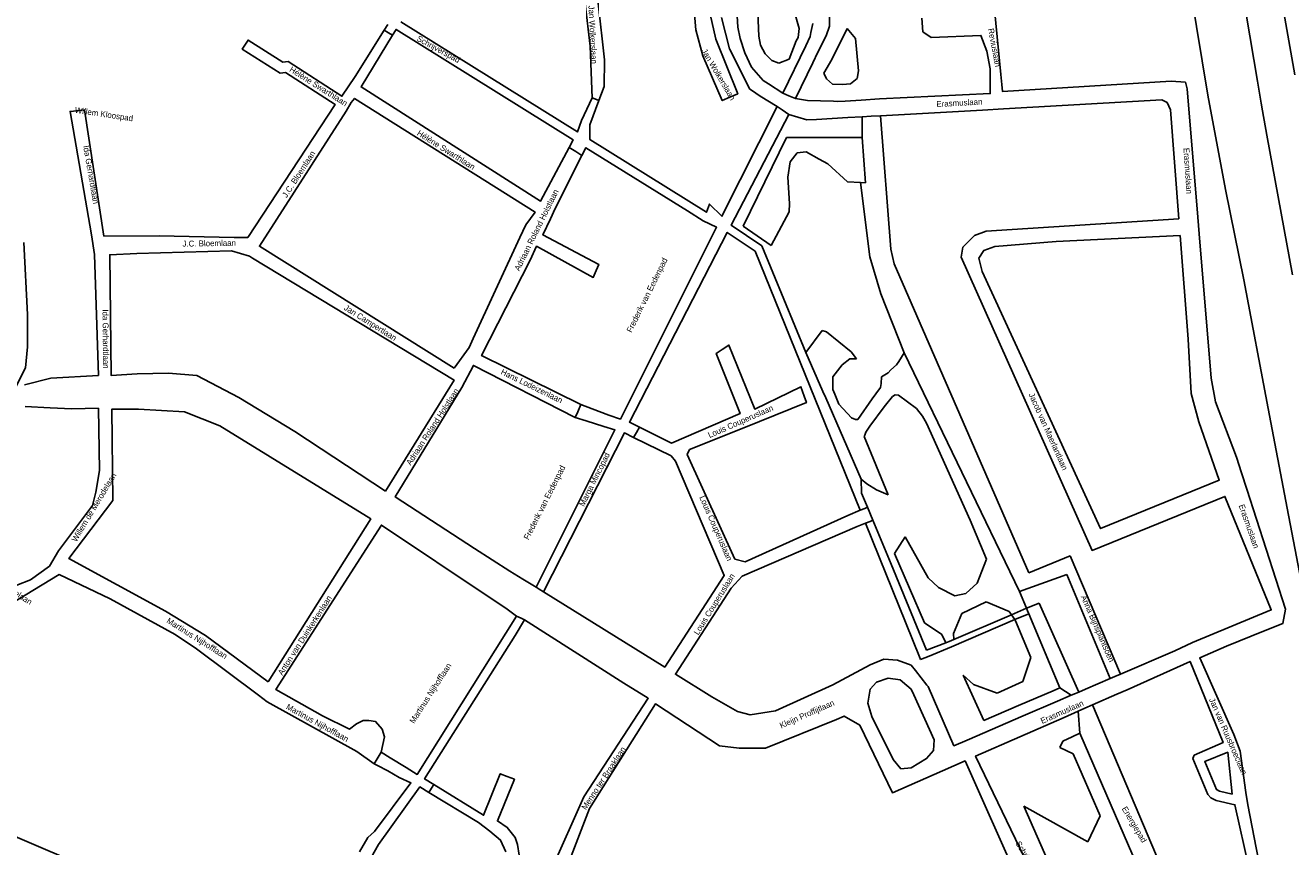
# Model space of a CAD drawing. Header units: metres. Extents: x 89872 to 99175, y 455036 to 468911.
# Tile 144 of 196: x 92831 to 93368, y 467279 to 467627. Entities that reach past the tile are written whole.
import ezdxf

# ---------------------------------------------------------------- set-up
doc = ezdxf.new("R2010")
doc.units = ezdxf.units.M
doc.layers.add('STRNM', color=7, linetype='Continuous')
doc.layers.add('Wegdeel doorgaand', color=1, linetype='Continuous')
doc.layers.add('Waterdeel', color=7, linetype='Continuous', true_color=0x00aaff)
doc.layers.add('Wegdeel', color=7, linetype='Continuous', true_color=0x9a9a9a)

msp = doc.modelspace()

# ---------------------------------------------------------------- linework, layer by layer
at = {"layer": 'Waterdeel', "lineweight": -3}
for p, q in [((93142.19, 467622.68), (93141.31, 467643.58)), ((93156.81, 467634.36), (93159.23, 467625.91)), ((93159.23, 467625.91), (93158.74, 467622.16)), ((93173.05, 467612.82), (93179.56, 467625.96)), ((93179.56, 467625.96), (93183.17, 467621.67)), ((93142.78, 467618.84), (93142.19, 467622.68)), ((93144.83, 467615.21), (93142.78, 467618.84)), ((93157.98, 467620.67), (93154.97, 467612.97)), ((93158.74, 467622.16), (93157.98, 467620.67)), ((93183.17, 467621.67), (93184.35, 467607.96)), ((93147.61, 467612.43), (93144.83, 467615.21)), ((93150.55, 467611.26), (93147.61, 467612.43)), ((93154.97, 467612.97), (93150.55, 467611.26)), ((93169.67, 467606.97), (93173.05, 467612.82)), ((93184.35, 467607.96), (93183.76, 467604.83)), ((93170.78, 467604.64), (93169.67, 467606.97)), ((93173.35, 467602.31), (93170.78, 467604.64)), ((93177.67, 467602.25), (93173.35, 467602.31)), ((93181.02, 467602.48), (93177.67, 467602.25)), ((93183.76, 467604.83), (93181.02, 467602.48)), ((93135.48, 467542.24), (93153.9, 467579.69)), ((93153.9, 467579.69), (93167.15, 467579.75)), ((93167.15, 467579.75), (93181.21, 467579.8)), ((93181.21, 467579.8), (93185.96, 467579.8)), ((93185.96, 467579.8), (93187.41, 467560.55)), ((93158.35, 467573.23), (93155.45, 467569.47)), ((93162.23, 467573.7), (93158.35, 467573.23)), ((93167.75, 467570.6), (93162.23, 467573.7)), ((93171.43, 467568.53), (93167.75, 467570.6)), ((93155.45, 467569.47), (93154.48, 467562.9)), ((93179.66, 467561.02), (93171.43, 467568.53)), ((93154.48, 467562.9), (93155.16, 467551.74)), ((93185.2, 467560.68), (93179.66, 467561.02)), ((93187.41, 467560.55), (93185.2, 467560.68)), ((93154.96, 467548.22), (93147.33, 467533.92)), ((93155.16, 467551.74), (93154.96, 467548.22)), ((93147.33, 467533.92), (93135.48, 467542.24)), ((93162.05, 467488.62), (93169.04, 467497.91)), ((93169.04, 467497.91), (93170.78, 467497.35)), ((93170.78, 467497.35), (93181.32, 467488.96)), ((93169.28, 467472.11), (93162.05, 467488.62)), ((93180.78, 467485.98), (93177.52, 467483.44)), ((93183.53, 467485.9), (93180.78, 467485.98)), ((93181.32, 467488.96), (93183.53, 467485.9)), ((93200.56, 467483.35), (93201.46, 467484.77)), ((93201.46, 467484.77), (93203.79, 467488.46)), ((93203.79, 467488.46), (93252.59, 467387.4)), ((93177.52, 467483.44), (93173.53, 467478.36)), ((93173.53, 467478.36), (93173.53, 467473.91)), ((93193.94, 467475.45), (93194.07, 467478.39)), ((93194.07, 467478.39), (93196.96, 467480.04)), ((93196.96, 467480.04), (93198.08, 467481.27)), ((93198.08, 467481.27), (93200.56, 467483.35)), ((93173.53, 467473.91), (93173.53, 467472.92)), ((93191.8, 467471.19), (93193.71, 467473.88)), ((93193.71, 467473.88), (93193.94, 467475.45)), ((93170.47, 467469.41), (93169.28, 467472.11)), ((93185.55, 467434.98), (93170.47, 467469.41)), ((93173.53, 467472.92), (93174.33, 467470.97)), ((93174.33, 467470.97), (93176.07, 467466.76)), ((93184.08, 467460.32), (93190.2, 467468.94)), ((93190.2, 467468.94), (93191.8, 467471.19)), ((93196.99, 467467.76), (93195.33, 467465.59)), ((93197.63, 467468.61), (93196.99, 467467.76)), ((93198.75, 467469.96), (93197.63, 467468.61)), ((93199.99, 467470.74), (93198.75, 467469.96)), ((93201.33, 467470.63), (93199.99, 467470.74)), ((93209.01, 467464.85), (93201.33, 467470.63)), ((93176.07, 467466.76), (93181.38, 467460.9)), ((93195.33, 467465.59), (93189.12, 467457.41)), ((93211.52, 467461.67), (93209.01, 467464.85)), ((93181.38, 467460.9), (93183.07, 467460.21)), ((93183.07, 467460.21), (93184.08, 467460.32)), ((93189.12, 467457.41), (93187.55, 467454.83)), ((93213.21, 467458.75), (93211.52, 467461.67)), ((93231.72, 467417.62), (93213.21, 467458.75)), ((93187.1, 467453.6), (93186.74, 467453.06)), ((93186.74, 467453.06), (93196.92, 467428.3)), ((93187.55, 467454.83), (93187.1, 467453.6)), ((93187.9, 467432.92), (93185.55, 467434.98)), ((93192.03, 467430.49), (93187.9, 467432.92)), ((93196.92, 467428.3), (93192.03, 467430.49)), ((93238.63, 467401.09), (93231.72, 467417.62)), ((93199.67, 467403.45), (93204.17, 467410.52)), ((93204.17, 467410.52), (93213.97, 467393.11)), ((93212.35, 467374.06), (93199.67, 467403.45)), ((93234.64, 467390.93), (93238.63, 467401.09)), ((93213.97, 467393.11), (93218.32, 467389.12)), ((93218.32, 467389.12), (93225.21, 467385.49)), ((93229.93, 467386.58), (93234.64, 467390.93)), ((93252.59, 467387.4), (93255.57, 467380.33)), ((93225.21, 467385.49), (93229.93, 467386.58)), ((93238.52, 467382.97), (93228.24, 467378.1)), ((93248.26, 467378.84), (93238.52, 467382.97)), ((93228.24, 467378.1), (93224.68, 467369.61)), ((93249.22, 467377.46), (93248.26, 467378.84)), ((93249.92, 467376.46), (93249.22, 467377.46)), ((93250.61, 467375.47), (93249.92, 467376.46)), ((93255.57, 467380.33), (93256.07, 467379.12)), ((93256.07, 467379.12), (93256.57, 467377.95)), ((93256.57, 467377.95), (93269.77, 467346.57)), ((93219.7, 467369.1), (93212.35, 467374.06)), ((93250.96, 467374.97), (93250.61, 467375.47)), ((93257.49, 467359.37), (93250.96, 467374.97)), ((93221.39, 467365.61), (93219.7, 467369.1)), ((93222.82, 467366.16), (93221.39, 467365.61)), ((93224.78, 467367), (93222.82, 467366.16)), ((93224.68, 467369.61), (93224.78, 467367)), ((93254.05, 467349.26), (93257.49, 467359.37)), ((93237.46, 467332.63), (93228.8, 467351.93)), ((93228.8, 467351.93), (93233.1, 467347.97)), ((93233.1, 467347.97), (93243.12, 467344.21)), ((93243.12, 467344.21), (93254.05, 467349.26)), ((93266.87, 467345.32), (93252.28, 467339.03)), ((93269.77, 467346.57), (93266.87, 467345.32)), ((93252.28, 467339.03), (93237.46, 467332.63)), ((93269.67, 467321.18), (93271, 467323.9)), ((93271, 467323.9), (93274.96, 467325.78)), ((93274.96, 467325.78), (93278.23, 467327.33)), ((93278.23, 467327.33), (93318.92, 467233.63)), ((93275.45, 467318.63), (93269.67, 467321.18)), ((93286.87, 467292.34), (93275.45, 467318.63)), ((93265.82, 467270.7), (93254.48, 467296.32)), ((93254.48, 467296.32), (93281.64, 467281.26)), ((93281.64, 467281.26), (93286.87, 467292.34))]:
    msp.add_line(p, q, dxfattribs=at)
for points in [[(93372, 467391.8), (93366.09, 467422.61), (93358.07, 467464.87), (93347.8, 467519.41), (93340.01, 467557.65), (93332.4, 467597.72), (93317.94, 467685.98), (93303.9, 467766.67), (93301.37, 467781.24), (93300.87, 467784.12), (93300.4, 467786.82), (93273.54, 467932.22), (93235.86, 468142.71), (93218.66, 468238.92), (93201.31, 468336.05)], [(93224.25, 468311.26), (93246.91, 468188.78), (93320.72, 467790.83), (93321.24, 467788.05), (93321.74, 467785.32), (93335.79, 467709), (93353.46, 467603.57), (93355.12, 467594.25), (93355.59, 467591.06), (93357.48, 467580.79), (93368.34, 467521.53)]]:
    msp.add_lwpolyline(points, dxfattribs=at)
at = {"layer": 'Wegdeel'}
for p, q in [((93185.96, 467588.52), (93189.73, 467588.73)), ((93185.96, 467579.8), (93185.96, 467588.52)), ((93189.73, 467588.73), (93193.72, 467588.96)), ((93193.72, 467588.96), (93198.06, 467532.37)), ((93187.41, 467560.55), (93185.96, 467579.8)), ((93189.18, 467529.16), (93185.2, 467560.68)), ((93185.2, 467560.68), (93187.41, 467560.55)), ((93198.06, 467532.37), (93199.51, 467526.27)), ((93193.81, 467513.49), (93189.18, 467529.16)), ((93199.51, 467526.27), (93256.65, 467395.24)), ((93203.79, 467488.46), (93193.81, 467513.49)), ((93252.59, 467387.4), (93203.79, 467488.46)), ((93187.29, 467416.26), (93189.34, 467417.09)), ((93210.26, 467359.64), (93187.29, 467416.26)), ((93189.34, 467417.09), (93190.51, 467417.56)), ((93190.51, 467417.56), (93198.28, 467398.96)), ((93198.28, 467398.96), (93213.28, 467362.5)), ((93256.65, 467395.24), (93274.13, 467402.52)), ((93274.13, 467402.52), (93295.41, 467352.33)), ((93272.68, 467394.53), (93252.59, 467387.4)), ((93291.05, 467350.46), (93272.68, 467394.53)), ((93255.57, 467380.33), (93260.97, 467382.45)), ((93260.97, 467382.45), (93277.75, 467344.74)), ((93224.78, 467367), (93249.22, 467377.46)), ((93249.22, 467377.46), (93255.57, 467380.33)), ((93256.57, 467377.95), (93250.61, 467375.47)), ((93269.77, 467346.57), (93256.57, 467377.95)), ((93250.61, 467375.47), (93223.74, 467363.98)), ((93221.39, 467365.61), (93222.82, 467366.16)), ((93222.82, 467366.16), (93224.78, 467367)), ((93213.28, 467362.5), (93221.39, 467365.61)), ((93223.74, 467363.98), (93214.33, 467359.96)), ((93210.64, 467358.53), (93210.26, 467359.64)), ((93214.33, 467359.96), (93210.64, 467358.53)), ((93293.05, 467351.32), (93291.05, 467350.46)), ((93295.41, 467352.33), (93293.05, 467351.32)), ((93274.58, 467343.38), (93269.77, 467346.57)), ((93277.75, 467344.74), (93276.42, 467344.17)), ((93276.42, 467344.17), (93274.58, 467343.38)), ((93280.38, 467337.9), (93283.54, 467339.28)), ((93283.54, 467339.28), (93325.87, 467239.65)), ((93277.49, 467336.63), (93280.38, 467337.9)), ((93278.23, 467327.33), (93277.49, 467336.63)), ((93318.92, 467233.63), (93278.23, 467327.33))]:
    msp.add_line(p, q, dxfattribs=at)
for points in [[(93369.37, 467606.28), (93354.66, 467689.61)], [(93074.06, 467636.64), (93076.77, 467612.7), (93076.57, 467601.38), (93074.33, 467595.43), (93072.63, 467596.08), (93071.48, 467596.52), (93070.58, 467618.53), (93068.51, 467636.48)], [(93121.57, 467632.01), (93123.97, 467621.38), (93133.17, 467598.29), (93129.91, 467596.87), (93126.63, 467595.43), (93118.46, 467614.43), (93115.37, 467625.45), (93114.36, 467638.65)], [(93132.72, 467636.04), (93133.27, 467626.48), (93134.24, 467621.78), (93136.18, 467615.68), (93139.08, 467609.57), (93143.92, 467603.94), (93146.26, 467602.55), (93152.28, 467598.56), (93154.92, 467597.46), (93157.67, 467596.31), (93162.81, 467595.48), (93173.79, 467595.22), (93175.66, 467595.02), (93178.78, 467595.21), (93185.53, 467595.61), (93193.29, 467596.08), (93240.23, 467598.38), (93240.23, 467608.92), (93238.76, 467616.4), (93236.3, 467623.02), (93215.17, 467622.07), (93211.61, 467624.56), (93211.25, 467630.26)], [(93241.99, 467633.96), (93243.14, 467622.39), (93244.74, 467606.41), (93245.15, 467602.28), (93245.46, 467599.24), (93316.95, 467603.56), (93323, 467603.2), (93323.72, 467600.36), (93328.25, 467546.03), (93328.84, 467538.91), (93333.95, 467477.72), (93335.73, 467467.75), (93344.62, 467444.25), (93346.81, 467437.62), (93349.07, 467430.78), (93365.35, 467379.94), (93364.29, 467373.85), (93356.1, 467370.54), (93340.35, 467364.15), (93329.03, 467359.2), (93343.54, 467326.72), (93346.22, 467319.75), (93348.54, 467302.13), (93349.38, 467296.91), (93353.92, 467273.64)], [(92830.88, 467474.91), (92842.03, 467477.73), (92862.2, 467478.93), (92860.5, 467530.16), (92859.27, 467538.5), (92850.2, 467590.8), (92853.09, 467591.09), (92856.33, 467591.42), (92864.54, 467538.01), (92887.91, 467538.12), (92919.72, 467537.36), (92925.51, 467537.34), (92962.6, 467593.71), (92941.5, 467607.32), (92939.21, 467607.08), (92923.17, 467617.24), (92924.24, 467618.92), (92925.59, 467621.05), (92940.29, 467611.73), (92942.62, 467611.97), (92965.42, 467597.26), (92971.06, 467605.6), (92983.32, 467625.27), (92985.21, 467624.15), (92986.89, 467623.16), (92973.51, 467601.19), (93049.6, 467552.79), (93061.76, 467575.59), (93064.5, 467573.79), (93067.12, 467572.07), (93055.84, 467549.66), (93053.84, 467545.29), (93050.58, 467538.45), (93074.24, 467525.94), (93073.17, 467523.41), (93071.91, 467520.43), (93047.89, 467533.67), (93045.23, 467527.81), (93024.6, 467487.33), (93066.64, 467466.61), (93065.35, 467463.54), (93064.31, 467461.09), (93021.16, 467483.16), (93016.23, 467473.76), (92987.99, 467427.43), (93021.58, 467405.52), (93036.65, 467396.04), (93042.12, 467392.6), (93047.69, 467389.2), (93049, 467388.4), (93050.84, 467387.28), (93102.26, 467355.3), (93127.46, 467394.14), (93106.75, 467442.66), (93104.91, 467444.83), (93088.96, 467452.66), (93090.22, 467454.78), (93091.55, 467457.04), (93105.13, 467450.27), (93134.18, 467462.77), (93124.02, 467488.16), (93126.63, 467489.9), (93129.46, 467491.79), (93140.37, 467464.69), (93159.97, 467474.15), (93161.4, 467470.07), (93162.34, 467467.39), (93142.48, 467459.43), (93136.48, 467457.03), (93112.78, 467447.53), (93111.69, 467445.35), (93132, 467401.09), (93136.35, 467400), (93179.87, 467419.59), (93185.06, 467421.76), (93187.05, 467422.59), (93188.2, 467423.07), (93190.51, 467417.56), (93189.34, 467417.09), (93187.29, 467416.26), (93183.86, 467414.88), (93135.08, 467393.91), (93130.46, 467388.83), (93106.74, 467352.32), (93122.21, 467342.68), (93133.09, 467336.52), (93138.53, 467335.07), (93149.13, 467336.83), (93173.52, 467347.74), (93189.39, 467356.24), (93195.11, 467358.65), (93200.91, 467358.28), (93206.71, 467356.11), (93208.53, 467353.84), (93210.93, 467350.83), (93213.41, 467347.73), (93213.97, 467347.04), (93224.85, 467322.01), (93230.46, 467324.42), (93254.22, 467334.63), (93268.72, 467340.86), (93274.58, 467343.38), (93276.42, 467344.17), (93277.75, 467344.74), (93280.66, 467345.99), (93291.05, 467350.46), (93293.05, 467351.32), (93295.41, 467352.33), (93318.52, 467362.27), (93325.93, 467365.7), (93359.38, 467379.54), (93339.68, 467427.68), (93283.41, 467404.74), (93227.89, 467528.98), (93228.6, 467533.25), (93233.58, 467538.23), (93238.57, 467540.02), (93320.14, 467545.36), (93316.6, 467591.46), (93315.17, 467594.66), (93313.04, 467595.73), (93245.87, 467591.92), (93236.95, 467591.41), (93193.72, 467588.96), (93189.73, 467588.73), (93185.96, 467588.52), (93179.89, 467588.17), (93166.65, 467587.42), (93162.49, 467587.18), (93154.79, 467589.56), (93152, 467591.45), (93149.89, 467592.88), (93142.71, 467597.28), (93139.08, 467599.75), (93138.28, 467600.3), (93129.7, 467617.27), (93126.3, 467630.55)], [(92990.32, 467628.78), (93065.25, 467582.13), (93066.99, 467586.94), (93071.48, 467596.52), (93072.63, 467596.08), (93074.33, 467595.43), (93070.44, 467585.14), (93070.52, 467578.84), (93119.89, 467548.11), (93121.16, 467551.54), (93126.51, 467546.35), (93149.89, 467592.88), (93152, 467591.45), (93154.79, 467589.56), (93130.34, 467542.63), (93143.36, 467533.81), (93162.05, 467488.62), (93169.28, 467472.11), (93170.47, 467469.41), (93185.55, 467434.98), (93185.69, 467429.06), (93188.2, 467423.07), (93187.05, 467422.59), (93185.06, 467421.76), (93140.53, 467531.52), (93128.72, 467539.52), (93087.28, 467459.17), (93091.55, 467457.04), (93090.22, 467454.78), (93088.96, 467452.66), (93085.12, 467454.54), (93050.84, 467387.28), (93049, 467388.4), (93047.69, 467389.2), (93081.1, 467455.81), (93076.44, 467457.29), (93068.94, 467459.64), (93064.31, 467461.09), (93065.35, 467463.54), (93066.64, 467466.61), (93071.43, 467464.79), (93078.6, 467462.06), (93083.43, 467460.45), (93124.19, 467541.72), (93118.54, 467544.46), (93111.88, 467548.61), (93068.8, 467575.43), (93067.12, 467572.07), (93064.5, 467573.79), (93061.76, 467575.59), (93063.45, 467578.76), (92988.33, 467625.53), (92986.89, 467623.16), (92985.21, 467624.15), (92983.32, 467625.27), (92984.84, 467627.7)], [(93172.03, 467632.82), (93172.03, 467626.91), (93170.62, 467622.83), (93167.21, 467615.85), (93165.07, 467611.47), (93157.67, 467596.31), (93154.92, 467597.46), (93152.28, 467598.56), (93162.01, 467618.57), (93163.92, 467622.5), (93164.24, 467624.2), (93164.97, 467628.09)], [(92830.63, 467535.19), (92832.18, 467504.7), (92832.18, 467491.11), (92831.22, 467482.13), (92827.27, 467474.42)], [(92827.57, 467390.03), (92833.38, 467392.26), (92841.39, 467398.13), (92845.28, 467404.54), (92859.71, 467423.87), (92861.03, 467429.39), (92862.62, 467438.67), (92862.21, 467465.04), (92850.86, 467464.74), (92841.79, 467465.23), (92831.12, 467465.72)], [(93054.24, 467269.48), (93067.98, 467300.38), (93095.29, 467342.13), (93084.85, 467348.49), (93042.8, 467375.41), (93041.32, 467376.06), (93039.37, 467376.92), (93034.9, 467380.28), (93028.66, 467384.45), (92982.18, 467415.48), (92937.45, 467345.82), (92957.21, 467334.68), (92968.66, 467328.96), (92971.52, 467331.28), (92974.39, 467332.67), (92976.78, 467332.67), (92979.64, 467332.2), (92982.51, 467328.96), (92983.46, 467325.72), (92982.03, 467319.23), (92980.76, 467317.11), (92979.11, 467314.32), (92971.72, 467319.54), (92933.76, 467340.55), (92930.03, 467343.42), (92903.82, 467363.09), (92894.73, 467369.15), (92867.09, 467384.31), (92845.52, 467394.53), (92823.98, 467381.4)], [(92972.92, 467277.01), (92976.33, 467283.09), (92979.28, 467285.65), (92994.65, 467306.26), (92989.7, 467308.56), (92984.81, 467311.34), (92980.43, 467313.63), (92979.11, 467314.32), (92980.76, 467317.11), (92982.03, 467319.23), (92985.85, 467316.92), (92992.6, 467312.83), (92997.34, 467309.87), (93039.37, 467376.92), (93041.32, 467376.06), (93042.8, 467375.41), (93038.79, 467368.7), (93000.44, 467307.93), (93004.35, 467305.53), (93003.44, 467304.06), (93002.28, 467302.18), (92998.43, 467304.51), (92980.84, 467280.11), (92977.8, 467274.69)], [(93349.96, 467269.78), (93343.95, 467297.02), (93335.98, 467298.72), (93333.71, 467299.86), (93332.45, 467301.32), (93326.06, 467316.52), (93326.7, 467317.93), (93338.9, 467323.36), (93324.98, 467357.74), (93298.29, 467345.74), (93293.95, 467343.84), (93283.54, 467339.28), (93280.38, 467337.9), (93277.49, 467336.63), (93271.54, 467334.03), (93234.01, 467317.6), (93258.38, 467266.93)], [(93058.37, 467264.14), (93070.34, 467295.34), (93098.32, 467339.74), (93125.47, 467322.01), (93133.81, 467320.91), (93144.96, 467321.02), (93175.11, 467333.15), (93178.29, 467334.57), (93184.95, 467330.71), (93198.73, 467302.05), (93220, 467311.43), (93229.58, 467315.53), (93252.37, 467264.42)], [(92757.89, 467312.86), (92850.33, 467273.53)], [(93034.83, 467277.05), (93032.63, 467282.03), (93028.07, 467285.81), (93023.27, 467289.5), (93002.28, 467302.18), (93003.44, 467304.06), (93004.35, 467305.53), (93025.48, 467292.55), (93032.53, 467310.09), (93035.48, 467308.95), (93038.5, 467307.77), (93031.32, 467290.14), (93035.52, 467287.36), (93038.89, 467283.06), (93039.88, 467280.1), (93040.51, 467275.65)]]:
    msp.add_lwpolyline(points, dxfattribs=at)
for points in [[(93012.95, 467482.06), (92930.46, 467533.67), (92967.26, 467590.89), (92969.32, 467594.57), (92970.79, 467596.31), (93047.27, 467548.13), (93043.31, 467542.68), (93040.78, 467537.34), (93021.06, 467494.56), (93019.31, 467490.76)], [(93320.69, 467538.23), (93324.07, 467494.27), (93325.41, 467471.31), (93328.61, 467459.21), (93337.29, 467434.49), (93286.97, 467413.99), (93236.79, 467522.93), (93235.36, 467528.62), (93237.5, 467531.83), (93242.13, 467533.61), (93268.11, 467535.74)], [(92983.81, 467429.91), (92945.47, 467455.15), (92921.76, 467469.52), (92903.87, 467478.96), (92891.82, 467479.95), (92878.57, 467479.57), (92867.65, 467478.84), (92866.99, 467530.04), (92878.45, 467530.54), (92918.66, 467531.66), (92926.16, 467529.41), (92927.44, 467528.62), (93012.93, 467476.96)], [(92934.09, 467349.1), (92907.6, 467368.77), (92890.56, 467379), (92849.61, 467401.38), (92868.22, 467425.98), (92867.84, 467464.62), (92879.2, 467464.62), (92898.72, 467463.52), (92913.67, 467457.63), (92977.6, 467418.13)], [(93202.36, 467312.21), (93199.1, 467316.2), (93190.03, 467334.34), (93188.35, 467340.05), (93189.3, 467345.95), (93192.02, 467349), (93196.92, 467350.66), (93202, 467349.94), (93204.81, 467347.56), (93206.71, 467345.95), (93207.81, 467343.55), (93216.51, 467324.54), (93216.15, 467319.95), (93213.24, 467316.56), (93206.71, 467312.57)], [(93342.82, 467301.43), (93337.42, 467302.7), (93336.2, 467303.4), (93331.13, 467315.29), (93340.88, 467319.26)]]:
    msp.add_lwpolyline(points, close=True, dxfattribs=at)
at = {"layer": 'Wegdeel doorgaand'}
for points in [[(93368.34, 467521.53), (93357.48, 467580.79), (93355.59, 467591.06), (93355.12, 467594.25), (93353.46, 467603.57), (93335.79, 467709), (93321.74, 467785.32), (93321.24, 467788.05), (93320.72, 467790.83), (93246.91, 468188.78), (93246.91, 468229.05), (93249.33, 468263.77), (93252.54, 468281.52), (93254.58, 468292.84), (93260.07, 468310.43)], [(93267.55, 468301.46), (93263.46, 468286.27), (93260.56, 468271.42), (93258.34, 468256.57), (93257.32, 468244.4), (93256.47, 468231.26), (93256.64, 468217.77), (93257.15, 468205.83), (93261.73, 468201.34), (93264.27, 468178.17), (93307.45, 467941.56), (93317.45, 467887.97), (93318.93, 467880.05), (93335.04, 467793.66), (93335.58, 467790.81), (93336.07, 467788.19), (93339.99, 467767.41), (93354.66, 467689.61), (93369.37, 467606.28)]]:
    msp.add_lwpolyline(points, dxfattribs=at)

# ---------------------------------------------------------------- texts
at = {"layer": 'STRNM'}
for s, rotation, p in [('Jan Wolkerslaan', 272.9797, (93069.88, 467635.61)), ('Reviuslaan', 280.7146, (93239.27, 467625.76)), ('Schrijverspad', 331.4734, (92996.86, 467620.91)), ('Jan Wolkerslaan', 300.5411, (93117.69, 467616.5)), ('Hélène Swarthlaan', 327.7396, (92942.89, 467607.93)), ('Willem Kloospad', 351.6024, (92852.06, 467590.24)), ('Erasmuslaan', 3.2116, (93217.49, 467592.65)), ('Hélène Swarthlaan', 327.8671, (92996.96, 467580.94)), ('Ida Gerhardtlaan', 279.9051, (92855.68, 467576.17)), ('Erasmuslaan', 273.8407, (93322.12, 467575.27)), ('J.C. Bloemlaan', 57.1994, (92942.01, 467554.01)), ('Adriaan Roland Holstlaan', 63.7681, (93040.6, 467522.99)), ('J.C. Bloemlaan', 0.9739, (92897.83, 467533.49)), ('Frederik van Eedenpad', 63.6913, (93088.14, 467496.84)), ('Ida Gerhardtlaan', 270.6302, (92863.9, 467506.89)), ('Jan Campertlaan', 327.8671, (92966.04, 467506.96)), ('Hans Lodeizenlaan', 333.9476, (93032.49, 467479.61)), ('Adriaan Roland Holstlaan', 56.9929, (92994.54, 467440.62)), ('Jacob van Maerlantlaan', 294.1311, (93256.44, 467470.87)), ('Louis Couperuslaan', 23.5671, (93121.25, 467452.35)), ('Marga Mincopad', 63.5886, (93068.04, 467423.13)), ('Frederik van Eedenpad', 63.2044, (93044.53, 467409)), ('Willem de Merodelaan', 59.0755, (92852.82, 467408.15)), ('Louis Couperuslaan', 293.695, (93116.86, 467427.3)), ('Erasmuslaan', 289.3225, (93345.51, 467423.79)), ('Willem de Merodelaan', 327.5816, (92805.03, 467399.42)), ('Louis Couperuslaan', 58.2498, (93116.47, 467368.69)), ('Anton van Duinkerkenlaan', 57.375, (92940.14, 467351.62)), ('Anna Bijnsplantsoen', 293.3866, (93278.59, 467385.12)), ('Martinus Nijhofflaan', 327.8671, (92890.82, 467374.32)), ('Martinus Nijhofflaan', 57.1994, (92995.97, 467331.19)), ('Martinus Nijhofflaan', 331.1792, (92941.49, 467337.74)), ('Kleijn Proffijtlaan', 23.695, (93151.62, 467329.25)), ('Erasmuslaan', 24.0265, (93262.25, 467331.21)), ('Jan van Ruusbroeclaan', 293.5671, (93332.92, 467341.6)), ('Menno ter Braaklaan', 56.6278, (93068.86, 467294.59)), ('Energiepad', 300.7808, (93295.88, 467295.31)), ('Schrijverspad', 300.7808, (93250.83, 467280.61))]:
    msp.add_text(s, height=2.5, rotation=rotation, dxfattribs=at).set_placement(p)

doc.saveas('drawing.dxf')
